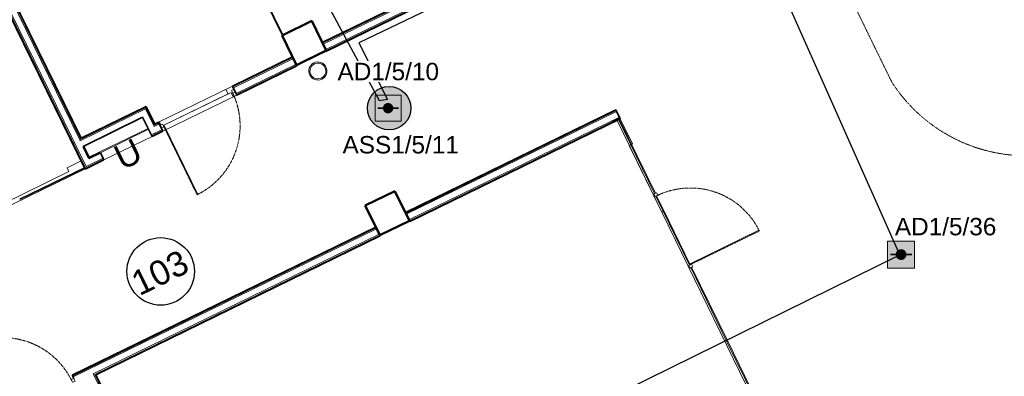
# Model space of a CAD drawing. Header units: millimetres. Extents: x -197461 to 862495, y -970068 to 63888.
# Tile 184 of 253: x -111580 to -99630, y -159690 to -155360. Entities that reach past the tile are written whole.
import ezdxf

# ---------------------------------------------------------------- set-up
doc = ezdxf.new("R2010")
doc.units = ezdxf.units.MM
doc.linetypes.add('CENTER', pattern=[50.8, 31.75, -6.35, 6.35, -6.35])
doc.linetypes.add('Dash Dot Dot 1_8_', pattern=[6.151562, 3.175, -0.992187, 0, -0.992187, 0, -0.992187])
doc.layers.get('0').update_dxf_attribs({"linetype": 'CONTINUOUS'})
for name, color, linetype, lineweight in [('A-AREA-IDEN', 252, 'CONTINUOUS', 25), ('A-DETL', 90, 'CONTINUOUS', 5), ('A-Door', 252, 'CONTINUOUS', 0), ('A-FLOR', 192, 'CONTINUOUS', 5), ('A-Glaz-Curt', 4, 'CONTINUOUS', 0), ('A-Wall', 252, 'CONTINUOUS', 0), ('G-ANNO-TEXT', 231, 'CONTINUOUS', 9), ('I-WALL', 2, 'CONTINUOUS', 18), ('M-HVAC-CDFF', 50, 'CONTINUOUS', 5), ('S-Cols', 52, 'CONTINUOUS', 0)]:
    doc.layers.add(name, color=color, linetype=linetype, lineweight=lineweight)
doc.layers.add('UAS', color=240, linetype='CONTINUOUS')
doc.styles.add('ARIAL', font='arialbd.ttf')
doc.styles.add('Arial_3', font='arial.ttf', dxfattribs={"height": 300})

# ---------------------------------------------------------------- blocks, each defined once
blk = doc.blocks.new('PBL_BIOR_stiklotas_GEZE_02 - BIOR 1000 x 2100mm BIOR 1000 x 2100mm biroji-4009170-Pirmā stāva plāns uz atzīmes 0_000 M1-150')
at = {"layer": 'A-Door'}
for p, q in [((-500, -18), (-500, 18)), ((-500, 18), (-465, 18)), ((-465, 18), (-465, -18)), ((465, -18), (465, 18)), ((465, 18), (500, 18)), ((500, 18), (500, -18)), ((-465, -18), (-500, -18)), ((455, -5), (455, -935)), ((465, -5), (455, -5)), ((465, -5), (465, -935)), ((500, -18), (465, -18)), ((465, -935), (455, -935))]:
    blk.add_line(p, q, dxfattribs=at)
at = {"layer": 'A-Door', "color": 250, "linetype": 'CENTER', "lineweight": 5}
blk.add_line((465, -5), (465, -935), dxfattribs=at)
blk.add_arc((465, -5), 930, 180, 270, dxfattribs=at)
blk = doc.blocks.new('PBL_BIOR_stiklotas_GEZE_02 - BIOR 1000 x 2100mm BIOR 1000 x 2100mm stiklojumā-4009173-Pirmā stāva plāns uz atzīmes 0_000 M1-150')
at = {"layer": 'A-Door'}
for p, q in [((455, 40), (455, 970)), ((465, 970), (455, 970)), ((465, 40), (465, 970)), ((-465, 53), (-500, 53)), ((-500, 53), (-500, 37)), ((-500, 27), (-500, 17)), ((-500, 17), (-465, 17)), ((-465, 17), (-465, 53)), ((465, 40), (455, 40)), ((500, 53), (465, 53)), ((465, 53), (465, 17)), ((465, 17), (500, 17)), ((500, 37), (500, 53)), ((500, 17), (500, 27))]:
    blk.add_line(p, q, dxfattribs=at)
at = {"layer": 'A-Door', "color": 250, "linetype": 'CENTER', "lineweight": 5}
blk.add_line((465, 40), (465, 970), dxfattribs=at)
blk.add_arc((465, 40), 930, 90, 180, dxfattribs=at)
blk = doc.blocks.new('PBL_BIOR_stiklotas_GEZE_02 - BIOR 1000 x 2100mm BIOR 1000 x 2100mm biroji-4009171-Pirmā stāva plāns uz atzīmes 0_000 M1-150')
at = {"layer": 'A-Door'}
for p, q in [((455, 5), (455, 935)), ((465, 935), (455, 935)), ((465, 5), (465, 935)), ((-465, 18), (-500, 18)), ((-465, -18), (-465, 18)), ((465, 5), (455, 5)), ((500, 18), (465, 18)), ((465, 18), (465, -18)), ((-500, -18), (-465, -18)), ((465, -18), (500, -18))]:
    blk.add_line(p, q, dxfattribs=at)
at = {"layer": 'A-Door', "color": 250, "linetype": 'CENTER', "lineweight": 5}
blk.add_line((465, 5), (465, 935), dxfattribs=at)
blk.add_arc((465, 5), 930, 90, 180, dxfattribs=at)
blk = doc.blocks.new('Swegon_AB_LOCKZONE_Bb_ALSd-_RO_RFA_2018_LevelBased - LOCKZONE Bb 100-RO_ALSd 80-100-2486403-Pirmā stāva plāns uz atzīmes 0_000 M1-150')
at = {"layer": 'M-HVAC-CDFF', "color": 252}
for radius, start, end in [(110, 360, 180), (110, 180, 360), (96, 360, 180), (96, 180, 360)]:
    blk.add_arc((0, 0), radius, start, end, dxfattribs=at)
blk = doc.blocks.new('System Panel - pbl - bior - geze starpsienas stiklojums-3959862-Pirmā stāva plāns uz atzīmes 0_000 M1-150')
at = {"layer": 'A-Glaz-Curt', "lineweight": 18}
for p, q in [((500, 10), (-500, 10)), ((-500, 10), (-500, 0)), ((-500, 0), (500, 0)), ((500, 0), (500, 10))]:
    blk.add_line(p, q, dxfattribs=at)
blk = doc.blocks.new('System Panel - pbl - bior - geze starpsienas stiklojums-3627230-Pirmā stāva plāns uz atzīmes 0_000 M1-150')
at = {"layer": 'A-Glaz-Curt', "lineweight": 18}
for p, q in [((500, 10), (-500, 10)), ((-500, 10), (-500, 0)), ((-500, 0), (500, 0)), ((500, 0), (500, 10))]:
    blk.add_line(p, q, dxfattribs=at)
blk = doc.blocks.new('System Panel - pbl - bior - geze starpsienas stiklojums-4000310-Pirmā stāva plāns uz atzīmes 0_000 M1-150')
at = {"layer": 'A-Glaz-Curt', "lineweight": 18}
for p, q in [((500, 10), (-500, 10)), ((-500, 10), (-500, 0)), ((-500, 0), (500, 0)), ((500, 0), (500, 10))]:
    blk.add_line(p, q, dxfattribs=at)
blk = doc.blocks.new('System Panel - pbl - bior - geze starpsienas stiklojums-3959926-Pirmā stāva plāns uz atzīmes 0_000 M1-150')
at = {"layer": 'A-Glaz-Curt'}
h = blk.add_hatch(dxfattribs=at)
h.set_pattern_fill('FP_2', color=151, style=0, pattern_type=2)
h.set_pattern_definition([(270, (0, 5), (1100, 7e-14), [])])
h.paths.add_polyline_path([(465, 10), (-465, 10), (-465, 0), (465, 0), (465, 10)], flags=0)
at = {"layer": 'A-Glaz-Curt', "color": 255}
for p, q in [((-465, 10), (465, 10)), ((465, 0), (-465, 0))]:
    blk.add_line(p, q, dxfattribs=at)
blk = doc.blocks.new('System Panel - pbl - bior - geze starpsienas stiklojums-4010159-Pirmā stāva plāns uz atzīmes 0_000 M1-150')
at = {"layer": 'A-Glaz-Curt', "lineweight": 18}
for p, q in [((250, 10), (-250, 10)), ((-250, 10), (-250, 0)), ((-250, 0), (250, 0)), ((250, 0), (250, 10))]:
    blk.add_line(p, q, dxfattribs=at)
blk = doc.blocks.new('System Panel - pbl - bior - geze starpsienas stiklojums-3956954-Pirmā stāva plāns uz atzīmes 0_000 M1-150')
at = {"layer": 'A-Glaz-Curt', "lineweight": 18}
for p, q in [((435, 10), (-435, 10)), ((-435, 10), (-435, 0)), ((435, 0), (435, 10)), ((-435, 0), (435, 0))]:
    blk.add_line(p, q, dxfattribs=at)
blk = doc.blocks.new('PBL_BIOR_stiklotas_GEZE_02 - BIOR 1000 x 2100mm BIOR 1000 x 2100mm stiklojumā-4009174-Pirmā stāva plāns uz atzīmes 0_000 M1-150')
at = {"layer": 'A-Door'}
for p, q in [((455, 40), (455, 970)), ((465, 970), (455, 970)), ((465, 40), (465, 970)), ((-465, 53), (-500, 53)), ((-500, 53), (-500, 47)), ((-500, 37), (-500, 17)), ((-500, 17), (-465, 17)), ((-465, 17), (-465, 53)), ((465, 40), (455, 40)), ((500, 53), (465, 53)), ((465, 53), (465, 17)), ((465, 17), (500, 17)), ((500, 47), (500, 53)), ((500, 17), (500, 37))]:
    blk.add_line(p, q, dxfattribs=at)
at = {"layer": 'A-Door', "color": 250, "linetype": 'CENTER', "lineweight": 5}
blk.add_line((465, 40), (465, 970), dxfattribs=at)
blk.add_arc((465, 40), 930, 90, 180, dxfattribs=at)
blk = doc.blocks.new('PBL_telpnu_numeracija_0001 - PBL telpas NUMERĀCIJA-1342367-Pirmā stāva plāns uz atzīmes 0_000 M1-150')
at = {"layer": 'A-AREA-IDEN'}
blk.add_circle((0.034, 0.024), 2.733, dxfattribs=at)
blk = doc.blocks.new('AD-proj')
at = {"lineweight": 5}
blk.add_lwpolyline([(-250, -250), (250, -250), (250, 250), (-250, 250)], close=True, dxfattribs=at)
at = {"const_width": 30}
blk.add_lwpolyline([(-200, 0), (200, 0)], dxfattribs=at)
at = {"const_width": 100}
blk.add_lwpolyline([(-50, 0, 1), (50, 0, 1)], format="xyb", close=True, dxfattribs=at)

msp = doc.modelspace()

# ---------------------------------------------------------------- hatches: boundary and pattern name
at = {"layer": 'UAS', "lineweight": 50, "true_color": 0xffffff}
h = msp.add_hatch(color=7, dxfattribs=at)
h.dxf.hatch_style = 1
h.paths.add_polyline_path([(-107076.93678, -156434.71828, -1), (-107140.02371, -156434.71828, -1)], flags=0)
h.paths.add_polyline_path([(-107266.19758, -156277.00095), (-107266.19758, -156592.43561), (-106950.76291, -156592.43561), (-106950.76291, -156277.00095)], flags=16)
h.paths.add_polyline_path([(-106831.89907, -156435.43546, 1), (-107359.94638, -156435.43546, 1)])
h.paths.add_polyline_path([(-106950.76291, -156592.43561), (-107266.19758, -156592.43561), (-107266.19758, -156277.00095), (-106950.76291, -156277.00095)], flags=16)
h = msp.add_hatch(color=7, dxfattribs=at)
h.dxf.hatch_style = 1
h.paths.add_polyline_path([(-100915.62908, -158212.20694), (-100850.15814, -158212.20694, 1)], flags=16)
h.paths.add_polyline_path([(-100719.21626, -158375.88429), (-100719.21626, -158048.52959), (-101046.57096, -158048.52959), (-101046.57096, -158375.88429)])

# ---------------------------------------------------------------- linework, layer by layer
at = {"layer": 'A-DETL', "color": 251, "linetype": 'Dash Dot Dot 1_8_', "true_color": 0x636466}
msp.add_line((-101459.65428, -155167.85989), (-100998.23133, -156112.51682), dxfattribs=at)
msp.add_arc((-99359.2236, -155070.24903), 1942.33583, 212.452847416, 323.19498767, dxfattribs=at)
at = {"layer": 'A-FLOR', "color": 251, "true_color": 0x636466}
for p, q in [((-108394.79125, -155551.2649), (-108613.19955, -155103.9656)), ((-107653.52781, -155645.72256), (-108987.62067, -156297.13639)), ((-107857.61084, -155739.67066), (-108217.07341, -155915.18984)), ((-109076.22675, -156206.8354), (-108996.47607, -156167.89455)), ((-109014.01461, -156243.08172), (-109837.35627, -156645.10482)), ((-109837.35627, -156645.10482), (-109049.95858, -156260.63251)), ((-109049.95858, -156260.63251), (-109076.22675, -156206.8354)), ((-108987.62067, -156297.13639), (-109014.01461, -156243.08172)), ((-109890.74577, -156615.53181), (-109880.63648, -156610.59563)), ((-109880.63648, -156610.59563), (-109866.58244, -156639.37825)), ((-101660.27436, -162050.37413), (-104330.1904, -156582.39705)), ((-104291.99953, -156563.74913), (-104142.81772, -156869.27288)), ((-110734.3059, -157027.42723), (-110022.16591, -156679.70193)), ((-110800.10801, -156892.66477), (-110734.3059, -157027.42723)), ((-104163.47705, -156879.36046), (-104181.00859, -156887.9208)), ((-104181.00859, -156887.9208), (-103786.11562, -157696.65998)), ((-104142.81772, -156869.27288), (-104154.49106, -156874.97276)), ((-111003.88549, -157159.05816), (-110833.15183, -157075.69194)), ((-110787.06757, -157170.07232), (-113613.16254, -158550.00427)), ((-111790.68659, -157598.8813), (-110981.94699, -157203.98812)), ((-110981.94699, -157203.98812), (-111003.88549, -157159.05816)), ((-103786.11562, -157696.65998), (-103759.59846, -157683.71213)), ((-103759.59846, -157683.71213), (-103441.49001, -158335.19693)), ((-106846.2686, -157810.95332), (-107205.70834, -157986.46136))]:
    msp.add_line(p, q, dxfattribs=at)
at = {"layer": 'A-Wall', "color": 251, "lineweight": 5, "true_color": 0x636466}
for p, q in [((-113551.45976, -151286.39642), (-110854.12059, -156810.53596)), ((-110838.5004, -156814.03733), (-113540.22727, -151280.91179)), ((-113630.0872, -151324.7888), (-110780.27542, -157161.19162)), ((-113618.85471, -151319.30418), (-110774.52756, -157144.4745)), ((-106782.13094, -155098.45003), (-107903.62968, -155645.29232)), ((-106776.65251, -155109.68554), (-107898.15125, -155656.52783)), ((-106743.78192, -155177.09863), (-107865.28065, -155723.94092)), ((-106738.30348, -155188.33414), (-107859.80222, -155735.17643)), ((-108263.14427, -155820.83691), (-108992.133, -156176.78915)), ((-108257.65964, -155832.0694), (-108986.64837, -156188.02164)), ((-108224.75189, -155899.46435), (-108953.74061, -156255.41659)), ((-108219.26726, -155910.69684), (-108948.25599, -156266.64908)), ((-110047.73296, -156427.91964), (-110849.73289, -156819.52195)), ((-110844.24826, -156830.75444), (-110053.48083, -156444.63676)), ((-110053.48083, -156444.63676), (-109949.27293, -156658.05411)), ((-110047.73296, -156427.91964), (-109943.52507, -156641.33699)), ((-104340.2558, -156464.89907), (-106894.53331, -157712.10739)), ((-104334.77117, -156476.13156), (-106889.04868, -157723.33988)), ((-104301.86341, -156543.52651), (-106856.14092, -157790.73483)), ((-109890.73235, -156615.55925), (-109954.75756, -156646.82161)), ((-109885.24773, -156626.79174), (-109949.27293, -156658.05411)), ((-104296.37879, -156554.75901), (-106850.6563, -157801.96732)), ((-104375.00623, -156593.15139), (-104370.61853, -156602.13738)), ((-104307.61128, -156560.24363), (-104303.22358, -156569.22963)), ((-109852.33997, -156694.18669), (-109983.76013, -156758.35682)), ((-109846.85534, -156705.41918), (-109978.2755, -156769.58931)), ((-109939.95341, -156736.96677), (-109934.46878, -156748.19927)), ((-110928.36033, -156857.91434), (-110917.12784, -156852.42971)), ((-110844.24826, -156830.75444), (-110849.73289, -156819.52195)), ((-110562.36508, -157054.78987), (-110780.27542, -157161.19162)), ((-110567.84971, -157043.55738), (-110774.52756, -157144.4745)), ((-110938.23041, -159686.57282), (-107253.97305, -157887.61543)), ((-110932.74578, -159697.80531), (-107248.48842, -157898.84792)), ((-110686.42068, -159660.99237), (-107215.58066, -157966.24287)), ((-110669.70356, -159666.74023), (-107210.09604, -157977.47536)), ((-108004.43846, -165153.68093), (-110686.42068, -159660.99237)), ((-107993.20597, -165148.1963), (-110669.70356, -159666.74023))]:
    msp.add_line(p, q, dxfattribs=at)
at = {"layer": 'I-WALL', "color": 251, "lineweight": 35, "true_color": 0x636466}
for p, q in [((-113531.24127, -151276.52409), (-110833.9021, -156800.66363)), ((-110784.87372, -157174.56531), (-113639.0732, -151329.1765)), ((-106786.51369, -155089.46161), (-107908.01242, -155636.30391)), ((-107855.41948, -155744.16485), (-106733.92074, -155197.32255)), ((-107908.01242, -155636.30391), (-107855.41948, -155744.16485)), ((-108267.53197, -155811.85091), (-108996.5207, -156167.80316)), ((-108214.87956, -155919.68284), (-108267.53197, -155811.85091)), ((-108943.86829, -156275.63508), (-108214.87956, -155919.68284)), ((-108996.5207, -156167.80316), (-108943.86829, -156275.63508)), ((-110043.13467, -156414.54595), (-110833.9021, -156800.66363)), ((-109938.92677, -156627.96329), (-110043.13467, -156414.54595)), ((-110811.34051, -156898.1494), (-110087.96802, -156544.93947)), ((-110087.96802, -156544.93947), (-109973.8878, -156778.5753)), ((-106898.92101, -157703.12139), (-104344.6435, -156455.91308)), ((-104291.99109, -156563.745), (-104344.6435, -156455.91308)), ((-109895.12005, -156606.57325), (-109938.92677, -156627.96329)), ((-109842.46764, -156714.40517), (-109895.12005, -156606.57325)), ((-106846.2686, -157810.95332), (-104291.99109, -156563.745)), ((-104386.23872, -156598.63602), (-104296.37879, -156554.75901)), ((-104386.23872, -156598.63602), (-104381.85102, -156607.62201)), ((-109973.8878, -156778.5753), (-109842.46764, -156714.40517)), ((-110740.04036, -157044.17179), (-110811.34051, -156898.1494)), ((-110600.75746, -156976.16243), (-110740.04036, -157044.17179)), ((-110557.97738, -157063.77586), (-110600.75746, -156976.16243)), ((-110784.87372, -157174.56531), (-110557.97738, -157063.77586)), ((-106846.2686, -157810.95332), (-106898.92101, -157703.12139)), ((-107258.36075, -157878.62943), (-110942.61811, -159677.58683)), ((-107258.36075, -157878.62943), (-107205.70834, -157986.46136)), ((-107205.70834, -157986.46136), (-110656.32986, -159671.33853)), ((-110942.61811, -159677.58683), (-110924.18976, -159715.328)), ((-107984.21998, -165143.8086), (-110656.32986, -159671.33853))]:
    msp.add_line(p, q, dxfattribs=at)
at = {"layer": 'I-WALL', "color": 251, "lineweight": 5, "true_color": 0x636466}
for p, q in [((-109895.12005, -156606.57325), (-108996.5207, -156167.80316)), ((-108943.86829, -156275.63508), (-109842.46764, -156714.40517)), ((-110600.75746, -156976.16243), (-110016.66788, -156690.96186)), ((-109973.8878, -156778.5753), (-110557.97738, -157063.77586)), ((-110849.73289, -156819.52195), (-110854.12059, -156810.53596))]:
    msp.add_line(p, q, dxfattribs=at)
at = {"layer": 'S-Cols', "color": 251, "lineweight": 50, "true_color": 0x636466}
for p, q in [((-108035.33556, -155375.74906), (-108394.7753, -155551.2571)), ((-107859.82752, -155735.1888), (-108035.33556, -155375.74906)), ((-108394.7753, -155551.2571), (-108219.26726, -155910.69684)), ((-108219.26726, -155910.69684), (-107859.82752, -155735.1888)), ((-107026.16433, -157442.52758), (-107385.60408, -157618.03562)), ((-107026.16433, -157442.52758), (-106850.6563, -157801.96732)), ((-107210.09604, -157977.47536), (-107385.60408, -157618.03562)), ((-106850.6563, -157801.96732), (-107210.09604, -157977.47536))]:
    msp.add_line(p, q, dxfattribs=at)
at = {"layer": 'UAS', "color": 1}
for points in [[(-121739.85666, -168484.95527), (-100898.63859, -158216.56642), (-102330.94483, -154990.3193), (-98053.45881, -152943.70094), (-98077.33694, -138516.96076)], [(-102435.2211, -146225.24088), (-100372.24032, -149689.5555), (-103265.81139, -151146.9714), (-102261.53317, -153141.54813), (-104613.40111, -154284.93412), (-105414.33427, -152684.18817), (-105516.0068, -152722.29455), (-104740.53941, -154335.75189), (-107465.18547, -155641.04825), (-107117.55559, -156327.74183), (-107214.59221, -156343.90228), (-109153.60997, -152732.44698), (-108843.2579, -152551.51123), (-108882.05985, -152499.80338), (-118652.02183, -157307.79889)]]:
    msp.add_lwpolyline(points, dxfattribs=at)
at = {"layer": 'UAS', "color": 1, "lineweight": 30}
msp.add_circle((-107095.92272, -156435.43546), 264.02365, dxfattribs=at)

# ---------------------------------------------------------------- block references
at = {"layer": 'A-AREA-IDEN', "color": 251, "true_color": 0x636466, "xscale": 149.9999999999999, "yscale": 149.9999999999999, "zscale": 149.9999999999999, "rotation": 26.06501624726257}
msp.add_blockref('PBL_telpnu_numeracija_0001 - PBL telpas NUMERĀCIJA-1342367-Pirmā stāva plāns uz atzīmes 0_000 M1-150', (-109871.43577, -158422.09795), dxfattribs=at)
at = {"layer": 'A-Door', "color": 251, "true_color": 0x636466}
for name, p, rotation in [('PBL_BIOR_stiklotas_GEZE_02 - BIOR 1000 x 2100mm BIOR 1000 x 2100mm stiklojumā-4009174-Pirmā stāva plāns uz atzīmes 0_000 M1-150', (-108787.4132, -154632.60952), 116.0254347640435), ('PBL_BIOR_stiklotas_GEZE_02 - BIOR 1000 x 2100mm BIOR 1000 x 2100mm biroji-4009171-Pirmā stāva plāns uz atzīmes 0_000 M1-150', (-109419.49417, -156441.10416), 206.0254347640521), ('PBL_BIOR_stiklotas_GEZE_02 - BIOR 1000 x 2100mm BIOR 1000 x 2100mm stiklojumā-4009173-Pirmā stāva plāns uz atzīmes 0_000 M1-150', (-103678.76591, -157933.58254), 296.0254347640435), ('PBL_BIOR_stiklotas_GEZE_02 - BIOR 1000 x 2100mm BIOR 1000 x 2100mm biroji-4009170-Pirmā stāva plāns uz atzīmes 0_000 M1-150', (-111365.59158, -159950.88784), 206.0254347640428)]:
    msp.add_blockref(name, p, dxfattribs=dict(at, rotation=rotation))
at = {"layer": 'A-Glaz-Curt', "color": 251, "true_color": 0x636466}
for name, p, rotation in [('System Panel - pbl - bior - geze starpsienas stiklojums-4010159-Pirmā stāva plāns uz atzīmes 0_000 M1-150', (-108491.5838, -155322.79353), 116.0254347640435), ('System Panel - pbl - bior - geze starpsienas stiklojums-3959862-Pirmā stāva plāns uz atzīmes 0_000 M1-150', (-104093.27382, -157023.13639), 296.0254347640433), ('System Panel - pbl - bior - geze starpsienas stiklojums-3956954-Pirmā stāva plāns uz atzīmes 0_000 M1-150', (-111181.46845, -157353.74851), 26.02543476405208), ('System Panel - pbl - bior - geze starpsienas stiklojums-3959926-Pirmā stāva plāns uz atzīmes 0_000 M1-150', (-103654.50373, -157921.73575), 296.0254347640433), ('System Panel - pbl - bior - geze starpsienas stiklojums-4000310-Pirmā stāva plāns uz atzīmes 0_000 M1-150', (-103215.73363, -158820.3351), 296.0254347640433), ('System Panel - pbl - bior - geze starpsienas stiklojums-3627230-Pirmā stāva plāns uz atzīmes 0_000 M1-150', (-102776.96353, -159718.93446), 296.0254347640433)]:
    msp.add_blockref(name, p, dxfattribs=dict(at, rotation=rotation))
at = {"layer": 'M-HVAC-CDFF', "color": 251, "true_color": 0x636466, "rotation": 116.0255127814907}
msp.add_blockref('Swegon_AB_LOCKZONE_Bb_ALSd-_RO_RFA_2018_LevelBased - LOCKZONE Bb 100-RO_ALSd 80-100-2486403-Pirmā stāva plāns uz atzīmes 0_000 M1-150', (-107961.38226, -155983.28115), dxfattribs=at)
at = {"layer": 'UAS'}
for p, xscale, yscale, zscale in [((-107108.48024, -156434.71828), 0.6308693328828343, 0.6308693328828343, 0.6308693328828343), ((-100882.89361, -158212.20694), 0.6547093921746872, 0.6547093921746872, 0.6547093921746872)]:
    msp.add_blockref('AD-proj', p, dxfattribs=dict(at, xscale=xscale, yscale=yscale, zscale=zscale))

# ---------------------------------------------------------------- texts
at = {"layer": 'A-AREA-IDEN', "color": 251, "lineweight": 9, "true_color": 0x636466, "insert": (-110259.02819, -158449.28871), "char_height": 300, "width": 865.8225, "attachment_point": 1, "rotation": 26.065016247, "style": 'Arial_3'}
msp.add_mtext('103', dxfattribs=at)
at = {"layer": 'G-ANNO-TEXT', "color": 251, "true_color": 0x636466, "insert": (-110467.50364, -156923.02885), "char_height": 300, "width": 372.7846875, "attachment_point": 1, "rotation": 26.025434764, "style": 'Arial_3'}
msp.add_mtext('U', dxfattribs=at)

# ---------------------------------------------------------------- next in the draw order: texts
at = {"layer": 'UAS', "color": 251, "linetype": 'Continuous', "lineweight": 20, "true_color": 0x636466, "char_height": 211.4384766, "width": 1051.7117129, "attachment_point": 5, "style": 'ARIAL', "bg_fill": 3, "box_fill_scale": 1.1, "bg_fill_color": 256, "bg_fill_transparency": 0}
for s, insert in [('\\A1;{\\fArial|b0|i0|c186|p34;\\C1;AD1/5/10}', (-107106.76835, -155991.33244)), ('\\A1;{\\fArial|b0|i0|c186|p34;\\C1;ASS1/5/11}', (-106955.70625, -156880.13854)), ('\\A1;{\\fArial|b0|i0|c186|p34;\\C1;AD1/5/36}', (-100342.25597, -157874.07033))]:
    msp.add_mtext(s, dxfattribs=dict(at, insert=insert))

doc.saveas('drawing.dxf')
